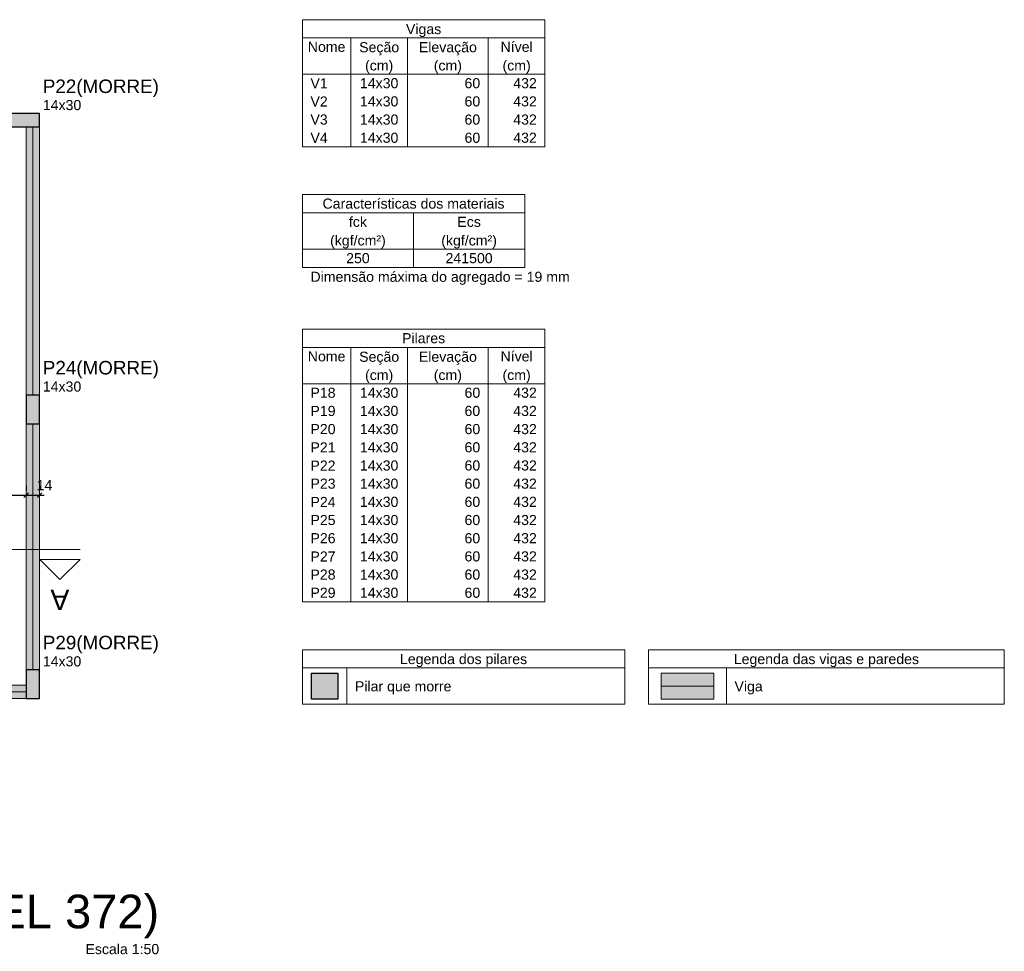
# Model space of a CAD drawing. Header units: millimetres. Extents: x 1852 to 2571, y -668 to -390.
# Tile 49 of 84: x 2316 to 2336, y -668 to -649. Entities that reach past the tile are written whole.
import ezdxf

# ---------------------------------------------------------------- set-up
doc = ezdxf.new("R2010")
doc.units = ezdxf.units.MM
doc.linetypes.add('DASHDOT', pattern=[25.4, 12.7, -6.35, 0, -6.35])
doc.linetypes.add('DOT', pattern=[6.35, 0, -6.35])
for name, color, linetype, lineweight in [('FO-Cortes', 9, 'DASHDOT', 5), ('FO-Cotas', 5, 'Continuous', 5), ('FO-Eixos', 5, 'Continuous', 5), ('FO-Hachura pilar que morre', 106, 'Continuous', 5), ('FO-Hachura viga', 43, 'Continuous', 5), ('FO-Pilares', 4, 'Continuous', 30), ('FO-Textos das vigas', 7, 'Continuous', 5), ('FO-Textos dos pilares', 7, 'Continuous', 5), ('FO-Títulos', 1, 'Continuous', 20), ('FO-Vigas', 1, 'Continuous', 20)]:
    doc.layers.add(name, color=color, linetype=linetype, lineweight=lineweight)
doc.styles.add('ARIAL', font='arial.ttf')
doc.styles.get("Standard").update_dxf_attribs({"font": 'arial.ttf'})
doc.dimstyles.new('UM_50.000000', dxfattribs={"dimtxt": 0.18, "dimasz": 0.1, "dimexe": 0.1, "dimexo": 0.2, "dimgap": 0, "dimtad": 1, "dimtih": 1, "dimtoh": 1, "dimdec": 1, "dimlfac": 50, "dimzin": 0, "dimdsep": 46, "dimtxsty": 'Standard', "dimcen": 0.09, "dimdle": 0.1, "dimadec": 1, "dimazin": 2, "dimtfac": 1, "dimtdec": 4, "dimtofl": 0, "dimtmove": 0, "dimatfit": 3, "dimfxl": 1, "dimtolj": 1, "dimarcsym": 0})

# ---------------------------------------------------------------- blocks, each defined once
blk = doc.blocks.new('_Oblique')
at = {"color": 0, "linetype": 'ByBlock', "lineweight": -2}
blk.add_line((-0.5, -0.5), (0.5, 0.5), dxfattribs=at)
blk = doc.blocks.new('*D1051')
at = {"layer": 'FO-Cotas', "color": 0, "lineweight": -2, "transparency": 16777216}
for p, q in [((2276.958, -658.731), (2276.958, -658.831)), ((2315.839, -658.731), (2315.839, -658.831)), ((2276.858, -658.931), (2315.939, -658.931))]:
    blk.add_line(p, q, dxfattribs=at)
at = {"layer": 'FO-Cotas', "color": 0, "lineweight": -2, "transparency": 16777216, "xscale": 0.1, "yscale": 0.1, "zscale": 0.1, "rotation": 180}
blk.add_blockref('_Oblique', (2276.958, -658.931), dxfattribs=at)
at = {"layer": 'FO-Cotas', "color": 0, "lineweight": -2, "transparency": 16777216, "xscale": 0.1, "yscale": 0.1, "zscale": 0.1}
blk.add_blockref('_Oblique', (2315.839, -658.931), dxfattribs=at)
at = {"layer": 'FO-Cotas', "color": 7, "transparency": 16777216, "insert": (2296.399, -658.719), "char_height": 0.2118, "attachment_point": 5, "rotation": 0.0057, "style": 'ARIAL'}
blk.add_mtext('\\A1;1944', dxfattribs=at)
blk = doc.blocks.new('*D1052')
at = {"layer": 'FO-Cotas', "color": 0, "lineweight": -2, "transparency": 16777216}
for p, q in [((2315.839, -658.731), (2315.839, -658.831)), ((2316.119, -658.731), (2316.119, -658.831)), ((2315.739, -658.931), (2316.219, -658.931))]:
    blk.add_line(p, q, dxfattribs=at)
at = {"layer": 'FO-Cotas', "color": 0, "lineweight": -2, "transparency": 16777216, "xscale": 0.1, "yscale": 0.1, "zscale": 0.1, "rotation": 180}
blk.add_blockref('_Oblique', (2315.839, -658.931), dxfattribs=at)
at = {"layer": 'FO-Cotas', "color": 0, "lineweight": -2, "transparency": 16777216, "xscale": 0.1, "yscale": 0.1, "zscale": 0.1}
blk.add_blockref('_Oblique', (2316.119, -658.931), dxfattribs=at)
at = {"layer": 'FO-Cotas', "color": 7, "transparency": 16777216, "insert": (2316.225, -658.719), "char_height": 0.2118, "attachment_point": 5, "rotation": 0.0057, "style": 'ARIAL'}
blk.add_mtext('\\A1;14', dxfattribs=at)

msp = doc.modelspace()

# ---------------------------------------------------------------- hatches: boundary and pattern name
at = {"layer": 'FO-Hachura pilar que morre', "linetype": 'Continuous'}
for points in [[(2315.5192, -650.9292), (2315.5192, -651.0692), (2315.5192, -651.2092), (2315.8192, -651.2092), (2316.1192, -651.2092), (2316.1192, -651.0692), (2316.1192, -650.9292), (2315.8192, -650.9292)], [(2316.1192, -656.8308), (2315.9792, -656.8308), (2315.8392, -656.8308), (2315.8392, -657.1308), (2315.8392, -657.4308), (2315.9792, -657.4308), (2316.1192, -657.4308), (2316.1192, -657.1308)], [(2316.1192, -662.5924), (2315.9792, -662.5924), (2315.8392, -662.5924), (2315.8392, -662.8924), (2315.8392, -663.1924), (2315.9792, -663.1924), (2316.1192, -663.1924), (2316.1192, -662.8924)], [(2321.8197, -663.2093), (2321.8197, -662.6586), (2322.3704, -662.6586), (2322.3704, -663.2093), (2321.8197, -663.2093)]]:
    msp.add_hatch(color=256, dxfattribs=at).paths.add_polyline_path(points)
at = {"layer": 'FO-Hachura viga', "linetype": 'Continuous'}
for points in [[(2316.1192, -651.2094), (2316.1192, -651.2094), (2315.839, -651.2094), (2315.839, -656.831), (2316.1192, -656.831), (2316.1192, -651.2094)], [(2316.1192, -657.4308), (2316.1192, -657.4308), (2315.8392, -657.4308), (2315.8392, -662.5924), (2316.1192, -662.5924), (2316.1192, -657.4308)], [(2329.1503, -663.2093), (2329.1503, -662.6586), (2330.2516, -662.6586), (2330.2516, -663.2093), (2329.1503, -663.2093)], [(2305.7664, -663.1924), (2305.7664, -663.1924), (2315.8392, -663.1924), (2315.8392, -662.9124), (2305.7664, -662.9124), (2305.7664, -663.1924)]]:
    msp.add_hatch(color=256, dxfattribs=at).paths.add_polyline_path(points)

# ---------------------------------------------------------------- linework, layer by layer
at = {"layer": 'FO-Cortes', "ltscale": 0.2}
msp.add_line((2315.2771, -660.0648), (2316.9715, -660.0648), dxfattribs=at)
at = {"layer": 'FO-Cortes', "linetype": 'Continuous'}
msp.add_lwpolyline([(2316.9715, -660.2766), (2316.1243, -660.2766), (2316.5479, -660.7002), (2316.9715, -660.2766)], close=True, dxfattribs=at)
at = {"layer": 'FO-Eixos'}
for p, q in [((2315.9792, -656.8308), (2315.9792, -651.2092)), ((2315.9792, -662.5924), (2315.9792, -657.4308)), ((2329.1503, -662.9339), (2330.2516, -662.9339)), ((2305.7664, -663.0524), (2315.8392, -663.0524))]:
    msp.add_line(p, q, dxfattribs=at)
at = {"layer": 'FO-Pilares'}
for points in [[(2315.5192, -650.9292), (2315.5192, -651.0692), (2315.5192, -651.2092), (2315.8192, -651.2092), (2316.1192, -651.2092), (2316.1192, -651.0692), (2316.1192, -650.9292), (2315.8192, -650.9292), (2315.5192, -650.9292)], [(2316.1192, -656.8308), (2315.9792, -656.8308), (2315.8392, -656.8308), (2315.8392, -657.1308), (2315.8392, -657.4308), (2315.9792, -657.4308), (2316.1192, -657.4308), (2316.1192, -657.1308), (2316.1192, -656.8308)], [(2316.1192, -662.5924), (2315.9792, -662.5924), (2315.8392, -662.5924), (2315.8392, -662.8924), (2315.8392, -663.1924), (2315.9792, -663.1924), (2316.1192, -663.1924), (2316.1192, -662.8924), (2316.1192, -662.5924)], [(2321.8197, -663.2093), (2321.8197, -662.6586), (2322.3704, -662.6586), (2322.3704, -663.2093), (2321.8197, -663.2093)]]:
    msp.add_lwpolyline(points, close=True, dxfattribs=at)
at = {"layer": 'FO-Textos das vigas'}
for p, q in [((2321.6291, -648.9594), (2326.7123, -648.9594)), ((2321.6291, -648.9594), (2321.6291, -651.6281)), ((2326.7123, -648.9594), (2326.7123, -651.6281)), ((2321.6291, -649.3407), (2326.7123, -649.3407)), ((2322.6458, -649.3407), (2322.6458, -651.6281)), ((2323.8318, -649.3407), (2323.8318, -651.6281)), ((2325.5262, -649.3407), (2325.5262, -651.6281)), ((2321.6291, -650.1031), (2326.7123, -650.1031)), ((2321.6291, -651.6281), (2326.7123, -651.6281)), ((2321.6291, -652.6281), (2326.2887, -652.6281)), ((2321.6291, -652.6281), (2321.6291, -653.0093)), ((2326.2887, -652.6281), (2326.2887, -653.0093)), ((2321.6291, -653.0093), (2326.2887, -653.0093)), ((2321.6291, -653.0093), (2321.6291, -654.1531)), ((2323.9589, -653.0093), (2323.9589, -654.1531)), ((2326.2887, -653.0093), (2326.2887, -654.1531)), ((2321.6291, -653.7718), (2326.2887, -653.7718)), ((2321.6291, -654.1531), (2326.2887, -654.1531)), ((2321.6291, -654.1531), (2326.2887, -654.1531)), ((2321.6291, -662.1682), (2328.3855, -662.1682)), ((2321.6291, -662.1682), (2321.6291, -663.3119)), ((2328.3855, -662.1682), (2328.3855, -663.3119)), ((2328.8855, -662.1682), (2336.3409, -662.1682)), ((2328.8855, -662.1682), (2328.8855, -663.3119)), ((2336.3409, -662.1682), (2336.3409, -663.3119)), ((2321.6291, -662.5494), (2328.3855, -662.5494)), ((2322.561, -662.5494), (2322.561, -663.3119)), ((2328.8855, -662.5494), (2336.3409, -662.5494)), ((2330.5164, -662.5494), (2330.5164, -663.3119)), ((2321.6291, -663.3119), (2328.3855, -663.3119)), ((2328.8855, -663.3119), (2336.3409, -663.3119))]:
    msp.add_line(p, q, dxfattribs=at)
at = {"layer": 'FO-Textos dos pilares'}
for p, q in [((2321.6291, -655.4496), (2326.7123, -655.4496)), ((2321.6291, -655.4496), (2321.6291, -661.1682)), ((2326.7123, -655.4496), (2326.7123, -661.1682)), ((2321.6291, -655.8308), (2326.7123, -655.8308)), ((2322.6458, -655.8308), (2322.6458, -661.1682)), ((2323.8318, -655.8308), (2323.8318, -661.1682)), ((2325.5262, -655.8308), (2325.5262, -661.1682)), ((2321.6291, -656.5933), (2326.7123, -656.5933)), ((2321.6291, -661.1682), (2326.7123, -661.1682))]:
    msp.add_line(p, q, dxfattribs=at)
at = {"layer": 'FO-Vigas'}
for p, q in [((2315.8392, -656.8308), (2315.8392, -651.2092)), ((2316.1192, -656.8308), (2316.1192, -651.2092)), ((2315.8392, -662.5924), (2315.8392, -657.4308)), ((2316.1192, -662.5924), (2316.1192, -657.4308)), ((2305.7664, -662.9124), (2315.8392, -662.9124)), ((2305.7664, -663.1924), (2315.8392, -663.1924))]:
    msp.add_line(p, q, dxfattribs=at)
msp.add_lwpolyline([(2329.1503, -663.2093), (2329.1503, -662.6586), (2330.2516, -662.6586), (2330.2516, -663.2093), (2329.1503, -663.2093)], close=True, dxfattribs=at)

# ---------------------------------------------------------------- texts
at = {"layer": 'FO-Cortes', "linetype": 'DOT', "ltscale": 0.2, "insert": (2316.5479, -660.912), "char_height": 0.4236, "width": 0.788553, "attachment_point": 8, "rotation": 180, "line_spacing_factor": 0.798, "style": 'ARIAL'}
msp.add_mtext('A', dxfattribs=at)
at = {"layer": 'FO-Textos das vigas', "linetype": 'Continuous', "char_height": 0.2118, "line_spacing_factor": 0.798, "style": 'ARIAL'}
for s, insert, width, attachment_point in [('Vigas', (2324.1708, -649.3254), 1.479257, 8), ('Nome', (2322.1374, -649.6372), 1.574228, 8), ('Seção', (2323.2388, -649.7074), 1.674956, 8), ('Elevação', (2324.6788, -649.7074), 2.431852, 8), ('Nível', (2326.1193, -649.6372), 1.346872, 8), ('(cm)', (2323.2388, -650.0884), 1.179952, 8), ('(cm)', (2324.6788, -650.0884), 1.179952, 8), ('(cm)', (2326.1198, -650.0884), 1.179952, 8), ('V1', (2321.7986, -650.3997), 0.722361, 7), ('14x30', (2323.2388, -650.3997), 1.603008, 8), ('60', (2325.3568, -650.3997), 0.656168, 9), ('432', (2326.5429, -650.3997), 0.984252, 9), ('V2', (2321.7986, -650.7809), 0.722361, 7), ('14x30', (2323.2388, -650.7809), 1.603008, 8), ('60', (2325.3568, -650.7809), 0.656168, 9), ('432', (2326.5429, -650.7809), 0.984252, 9), ('V3', (2321.7986, -651.1621), 0.722361, 7), ('14x30', (2323.2388, -651.1621), 1.603008, 8), ('60', (2325.3568, -651.1621), 0.656168, 9), ('432', (2326.5429, -651.1621), 0.984252, 9), ('V4', (2321.7986, -651.5434), 0.722361, 7), ('14x30', (2323.2388, -651.5434), 1.603008, 8), ('60', (2325.3568, -651.5434), 0.656168, 9), ('432', (2326.5429, -651.5434), 0.984252, 9), ('Características dos materiais', (2323.9589, -652.9246), 7.617884, 8), ('fck', (2322.794, -653.3059), 0.756896, 8), ('Ecs', (2325.1238, -653.3059), 0.98713, 8), ('(kgf/cm²)', (2322.7938, -653.7574), 2.328246, 8), ('(kgf/cm²)', (2325.1238, -653.7574), 2.328246, 8), ('250', (2322.794, -654.0683), 0.984252, 8), ('241500', (2325.1238, -654.0683), 1.968505, 8), ('Dimensão máxima do agregado = 19 mm', (2321.7988, -654.5194), 10.841167, 7), ('Legenda dos pilares', (2325.0078, -662.5344), 5.318417, 8), ('Legenda das vigas e paredes', (2332.6128, -662.5344), 7.747391, 8), ('Pilar que morre', (2322.7308, -663.1064), 4.03486, 7), ('Viga', (2330.6858, -663.1064), 1.18283, 7)]:
    msp.add_mtext(s, dxfattribs=dict(at, insert=insert, width=width, attachment_point=attachment_point))
at = {"layer": 'FO-Textos dos pilares', "attachment_point": 7, "line_spacing_factor": 0.798, "style": 'ARIAL'}
for s, insert, char_height, width in [('P22(MORRE)', (2316.1898, -650.5814), 0.2824, 4.915818), ('14x30', (2316.1898, -650.8586), 0.2118, 1.603008), ('P24(MORRE)', (2316.1898, -656.4824), 0.2824, 4.915818), ('14x30', (2316.1898, -656.7602), 0.2118, 1.603008), ('P29(MORRE)', (2316.1898, -662.2444), 0.2824, 4.915818), ('14x30', (2316.1898, -662.5218), 0.2118, 1.603008)]:
    msp.add_mtext(s, dxfattribs=dict(at, insert=insert, char_height=char_height, width=width))
at = {"layer": 'FO-Textos dos pilares', "linetype": 'Continuous', "char_height": 0.2118, "line_spacing_factor": 0.798, "style": 'ARIAL'}
for s, insert, width, attachment_point in [('Pilares', (2324.1707, -655.7461), 1.807341, 8), ('Nome', (2322.1374, -656.1273), 1.574228, 8), ('Seção', (2323.2388, -656.1974), 1.674956, 8), ('Elevação', (2324.6788, -656.1974), 2.431852, 8), ('Nível', (2326.1193, -656.1273), 1.346872, 8), ('(cm)', (2323.2388, -656.5784), 1.179952, 8), ('(cm)', (2324.6788, -656.5784), 1.179952, 8), ('(cm)', (2326.1198, -656.5784), 1.179952, 8), ('P18', (2321.7986, -656.8898), 1.050445, 7), ('14x30', (2323.2388, -656.8898), 1.603008, 8), ('60', (2325.3568, -656.8898), 0.656168, 9), ('432', (2326.5429, -656.8898), 0.984252, 9), ('P19', (2321.7986, -657.2711), 1.050445, 7), ('14x30', (2323.2388, -657.2711), 1.603008, 8), ('60', (2325.3568, -657.2711), 0.656168, 9), ('432', (2326.5429, -657.2711), 0.984252, 9), ('P20', (2321.7986, -657.6523), 1.050445, 7), ('14x30', (2323.2388, -657.6523), 1.603008, 8), ('60', (2325.3568, -657.6523), 0.656168, 9), ('432', (2326.5429, -657.6523), 0.984252, 9), ('P21', (2321.7986, -658.0335), 1.050445, 7), ('14x30', (2323.2388, -658.0335), 1.603008, 8), ('60', (2325.3568, -658.0335), 0.656168, 9), ('432', (2326.5429, -658.0335), 0.984252, 9), ('P22', (2321.7986, -658.4148), 1.050445, 7), ('14x30', (2323.2388, -658.4148), 1.603008, 8), ('60', (2325.3568, -658.4148), 0.656168, 9), ('432', (2326.5429, -658.4148), 0.984252, 9), ('P23', (2321.7986, -658.796), 1.050445, 7), ('14x30', (2323.2388, -658.796), 1.603008, 8), ('60', (2325.3568, -658.796), 0.656168, 9), ('432', (2326.5429, -658.796), 0.984252, 9), ('P24', (2321.7986, -659.1773), 1.050445, 7), ('14x30', (2323.2388, -659.1773), 1.603008, 8), ('60', (2325.3568, -659.1773), 0.656168, 9), ('432', (2326.5429, -659.1773), 0.984252, 9), ('P25', (2321.7986, -659.5585), 1.050445, 7), ('14x30', (2323.2388, -659.5585), 1.603008, 8), ('60', (2325.3568, -659.5585), 0.656168, 9), ('432', (2326.5429, -659.5585), 0.984252, 9), ('P26', (2321.7986, -659.9397), 1.050445, 7), ('14x30', (2323.2388, -659.9397), 1.603008, 8), ('60', (2325.3568, -659.9397), 0.656168, 9), ('432', (2326.5429, -659.9397), 0.984252, 9), ('P27', (2321.7986, -660.321), 1.050445, 7), ('14x30', (2323.2388, -660.321), 1.603008, 8), ('60', (2325.3568, -660.321), 0.656168, 9), ('432', (2326.5429, -660.321), 0.984252, 9), ('P28', (2321.7986, -660.7022), 1.050445, 7), ('14x30', (2323.2388, -660.7022), 1.603008, 8), ('60', (2325.3568, -660.7022), 0.656168, 9), ('432', (2326.5429, -660.7022), 0.984252, 9), ('P29', (2321.7986, -661.0835), 1.050445, 7), ('14x30', (2323.2388, -661.0835), 1.603008, 8), ('60', (2325.3568, -661.0835), 0.656168, 9), ('432', (2326.5429, -661.0835), 0.984252, 9)]:
    msp.add_mtext(s, dxfattribs=dict(at, insert=insert, width=width, attachment_point=attachment_point))
at = {"layer": 'FO-Títulos', "attachment_point": 9, "line_spacing_factor": 0.798, "style": 'ARIAL'}
for s, insert, char_height, width in [('FORMA INTERMEDIÁRIA DO PAVIMENTO PLANTIBANDA (NÍVEL 372)', (2318.6288, -668.2234), 0.706, 64.621223), ('Escala 1:50', (2318.6291, -668.5551), 0.2118, 3.08802)]:
    msp.add_mtext(s, dxfattribs=dict(at, insert=insert, char_height=char_height, width=width))

# ---------------------------------------------------------------- dimensions: what is measured, and where the dimension line sits
at = {"layer": 'FO-Cotas'}
for base, p1, p2, picture, middle in [((2315.8392, -658.9308), (2276.9584, -658.9308), (2315.8392, -658.9308), '*D1051', (2296.3988, -658.719)), ((2316.1192, -658.9308), (2315.8392, -658.9308), (2316.1192, -658.9308), '*D1052', (2316.2251, -658.719))]:
    dim = msp.add_linear_dim(base=base, p1=p1, p2=p2, dimstyle='UM_50.000000', override={"dimtxt": 0.2118, "dimasz": 0.1, "dimexe": 0.1, "dimexo": 0.2, "dimtad": 1, "dimtih": 0, "dimtoh": 0, "dimdec": 1, "dimlfac": 50, "dimzin": 8, "dimtxsty": 'ARIAL', "dimblk": 'Oblique', "dimblk1": 'Oblique', "dimblk2": 'Oblique', "dimsah": 1, "dimdle": 0.1, "dimse1": 0, "dimse2": 0, "dimclrt": 7, "dimadec": 1, "dimazin": 3, "dimtmove": 2, "dimldrblk": 'Oblique'}, dxfattribs=at)
    dim.commit()
    dim.dimension.update_dxf_attribs({"geometry": picture, "text_midpoint": middle, "dimtype": 160, "text_rotation": 0.00573})

doc.saveas('drawing.dxf')
